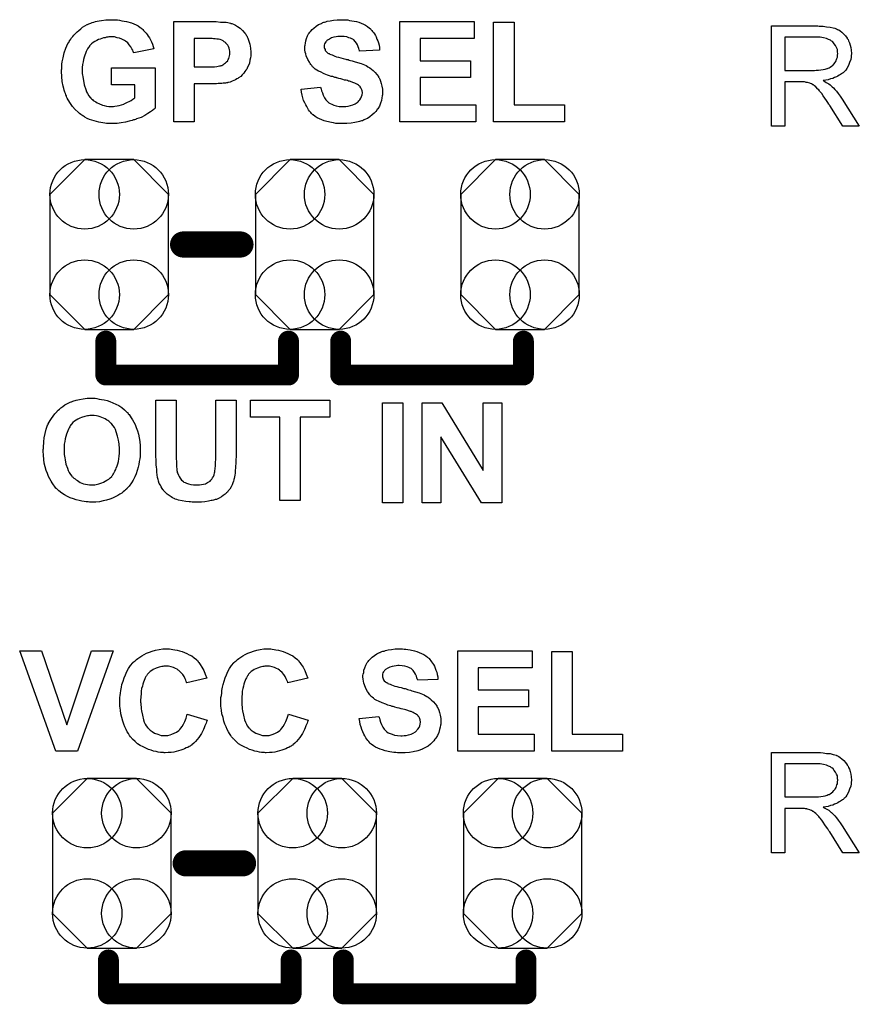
# Model space of a CAD drawing. Extents: x -0.07 to 0.95, y -0.15 to 0.98.
# Tile 6 of 8: x 0.34 to 0.66, y 0.24 to 0.62. Entities that reach past the tile are written whole.
import ezdxf

# ---------------------------------------------------------------- set-up
doc = ezdxf.new("R2010")
doc.units = 0
doc.layers.get('0').update_dxf_attribs({"linetype": 'CONTINUOUS'})
doc.layers.add('gto', color=2, linetype='CONTINUOUS')
doc.layers.add('gts', color=1, linetype='CONTINUOUS')

# ---------------------------------------------------------------- blocks, each defined once
blk = doc.blocks.new('D26')
at = {"const_width": 0.005}
blk.add_lwpolyline([(-0.0025, 0, 1), (0.0025, 0, 1)], format="xyb", close=True, dxfattribs=at)
blk = doc.blocks.new('D49')
at = {"const_width": 0.004}
blk.add_lwpolyline([(-0.002, 0, 1), (0.002, 0, 1)], format="xyb", close=True, dxfattribs=at)
blk = doc.blocks.new('D51')
blk.add_lwpolyline([(-0.0227, 0.0192), (-0.0227, -0.0192), (-0.0094, -0.0325), (0.0094, -0.0325), (0.0227, -0.0192), (0.0227, 0.0192), (0.0094, 0.0325), (-0.0094, 0.0325)], close=True)
for centre in [(-0.0094, 0.0192), (0.0094, 0.0192), (-0.0094, -0.0192), (0.0094, -0.0192)]:
    blk.add_circle(centre, 0.0133)

msp = doc.modelspace()

# ---------------------------------------------------------------- linework, layer by layer
at = {"layer": 'gto', "color": 2}
for points in [[(0.3722, 0.6201), (0.3728, 0.62), (0.3735, 0.62), (0.3743, 0.6199), (0.3751, 0.6197), (0.3769, 0.6194), (0.3788, 0.6189), (0.3797, 0.6185), (0.3806, 0.6181), (0.3814, 0.6177), (0.3822, 0.6171), (0.3822, 0.6171), (0.3824, 0.617), (0.3826, 0.6168), (0.3829, 0.6166), (0.3832, 0.6163), (0.3835, 0.6159), (0.3839, 0.6155), (0.3844, 0.615), (0.3848, 0.6144), (0.3852, 0.6138), (0.3857, 0.6131), (0.3861, 0.6124), (0.3865, 0.6116), (0.3869, 0.6107), (0.3872, 0.6098), (0.3874, 0.6089), (0.3797, 0.6074), (0.3797, 0.6075), (0.3796, 0.6075), (0.3795, 0.6079), (0.3793, 0.6084), (0.379, 0.609), (0.3786, 0.6097), (0.378, 0.6105), (0.3774, 0.6112), (0.3766, 0.6119), (0.3765, 0.6119), (0.3762, 0.6121), (0.3757, 0.6124), (0.3751, 0.6127), (0.3743, 0.613), (0.3733, 0.6132), (0.3723, 0.6135), (0.371, 0.6135), (0.3705, 0.6135), (0.3702, 0.6135), (0.3698, 0.6134), (0.3693, 0.6134), (0.3687, 0.6132), (0.3681, 0.6131), (0.3668, 0.6127), (0.3662, 0.6125), (0.3655, 0.6121), (0.3648, 0.6117), (0.3642, 0.6114), (0.3635, 0.6108), (0.3629, 0.6102), (0.3629, 0.6102), (0.3628, 0.6101), (0.3627, 0.6099), (0.3625, 0.6096), (0.3623, 0.6093), (0.362, 0.6089), (0.3617, 0.6084), (0.3615, 0.6079), (0.3612, 0.6072), (0.3609, 0.6065), (0.3607, 0.6057), (0.3604, 0.6049), (0.3603, 0.6039), (0.3601, 0.6029), (0.36, 0.6018), (0.36, 0.6006), (0.36, 0.6006), (0.36, 0.6004), (0.36, 0.6), (0.36, 0.5995), (0.3601, 0.5989), (0.3602, 0.5983), (0.3603, 0.5975), (0.3604, 0.5968), (0.3607, 0.5951), (0.3613, 0.5934), (0.3616, 0.5925), (0.362, 0.5918), (0.3625, 0.591), (0.363, 0.5903), (0.363, 0.5903), (0.3632, 0.5902), (0.3633, 0.59), (0.3635, 0.5898), (0.3639, 0.5895), (0.3642, 0.5892), (0.3647, 0.5889), (0.3652, 0.5886), (0.3657, 0.5883), (0.3663, 0.588), (0.3677, 0.5874), (0.3684, 0.5872), (0.3692, 0.587), (0.3701, 0.5869), (0.371, 0.5869), (0.3714, 0.5869), (0.3719, 0.5869), (0.3725, 0.587), (0.3733, 0.5871), (0.3741, 0.5873), (0.375, 0.5875), (0.3759, 0.5878), (0.3759, 0.5878), (0.376, 0.5879), (0.3763, 0.588), (0.3768, 0.5882), (0.3773, 0.5885), (0.378, 0.5888), (0.3787, 0.5892), (0.3794, 0.5897), (0.3801, 0.5902), (0.3801, 0.5951), (0.3712, 0.5951), (0.3712, 0.6016), (0.3879, 0.6016), (0.3879, 0.5862), (0.3878, 0.5861), (0.3876, 0.5859), (0.3875, 0.5858), (0.3872, 0.5856), (0.3869, 0.5853), (0.3861, 0.5848), (0.3851, 0.5842), (0.3839, 0.5834), (0.3825, 0.5827), (0.3808, 0.5821), (0.3807, 0.5821), (0.3806, 0.582), (0.3804, 0.5819), (0.38, 0.5818), (0.3796, 0.5817), (0.3791, 0.5815), (0.3785, 0.5813), (0.3779, 0.5812), (0.3765, 0.5808), (0.3749, 0.5806), (0.3733, 0.5803), (0.3715, 0.5803), (0.3709, 0.5803), (0.3705, 0.5803), (0.3699, 0.5803), (0.3693, 0.5804), (0.3686, 0.5805), (0.3679, 0.5806), (0.3663, 0.5809), (0.3645, 0.5813), (0.3627, 0.5819), (0.3618, 0.5823), (0.3609, 0.5828), (0.3609, 0.5828), (0.3608, 0.5829), (0.3605, 0.5831), (0.3602, 0.5833), (0.3598, 0.5835), (0.3594, 0.5838), (0.3589, 0.5842), (0.3584, 0.5847), (0.3573, 0.5857), (0.3562, 0.5869), (0.3552, 0.5884), (0.3542, 0.59), (0.3542, 0.5901), (0.3541, 0.5903), (0.354, 0.5905), (0.3539, 0.5909), (0.3537, 0.5913), (0.3535, 0.5918), (0.3533, 0.5924), (0.3531, 0.5931), (0.3529, 0.5938), (0.3527, 0.5947), (0.3523, 0.5964), (0.3521, 0.5983), (0.352, 0.6003), (0.352, 0.6004), (0.352, 0.6006), (0.352, 0.6009), (0.3521, 0.6013), (0.3521, 0.6019), (0.3521, 0.6025), (0.3522, 0.6031), (0.3523, 0.6039), (0.3526, 0.6055), (0.3531, 0.6074), (0.3537, 0.6092), (0.3541, 0.6101), (0.3545, 0.611), (0.3546, 0.611), (0.3546, 0.6112), (0.3548, 0.6114), (0.3549, 0.6117), (0.3552, 0.6121), (0.3556, 0.6126), (0.3559, 0.6131), (0.3563, 0.6136), (0.3568, 0.6142), (0.3574, 0.6148), (0.358, 0.6154), (0.3587, 0.616), (0.3594, 0.6166), (0.3601, 0.6172), (0.3618, 0.6182), (0.3619, 0.6182), (0.362, 0.6183), (0.3622, 0.6184), (0.3625, 0.6185), (0.3629, 0.6186), (0.3633, 0.6188), (0.3638, 0.619), (0.3644, 0.6192), (0.365, 0.6194), (0.3657, 0.6195), (0.3665, 0.6197), (0.3673, 0.6198), (0.369, 0.6201), (0.371, 0.6201), (0.3717, 0.6201), (0.3722, 0.6201)], [(0.4099, 0.6194), (0.4113, 0.6194), (0.4129, 0.6192), (0.4144, 0.6191), (0.4151, 0.6191), (0.4158, 0.619), (0.4163, 0.6189), (0.4168, 0.6188), (0.4168, 0.6188), (0.4169, 0.6187), (0.4171, 0.6187), (0.4173, 0.6186), (0.4179, 0.6184), (0.4187, 0.618), (0.4195, 0.6175), (0.4205, 0.6169), (0.4214, 0.616), (0.4223, 0.615), (0.4223, 0.615), (0.4224, 0.6149), (0.4225, 0.6147), (0.4226, 0.6145), (0.4228, 0.6142), (0.423, 0.6139), (0.4232, 0.6135), (0.4234, 0.613), (0.4238, 0.6119), (0.4242, 0.6107), (0.4244, 0.6092), (0.4245, 0.6076), (0.4245, 0.6075), (0.4245, 0.6074), (0.4245, 0.6073), (0.4245, 0.607), (0.4245, 0.6067), (0.4245, 0.6063), (0.4244, 0.6055), (0.4242, 0.6046), (0.424, 0.6035), (0.4237, 0.6025), (0.4232, 0.6016), (0.4232, 0.6015), (0.423, 0.6012), (0.4227, 0.6008), (0.4223, 0.6002), (0.4219, 0.5996), (0.4213, 0.599), (0.4207, 0.5984), (0.4199, 0.5978), (0.4198, 0.5978), (0.4196, 0.5976), (0.4192, 0.5974), (0.4187, 0.5971), (0.4181, 0.5968), (0.4174, 0.5965), (0.4167, 0.5962), (0.4159, 0.596), (0.4158, 0.596), (0.4157, 0.5959), (0.4154, 0.5959), (0.4152, 0.5959), (0.4148, 0.5958), (0.4144, 0.5958), (0.4139, 0.5958), (0.4134, 0.5957), (0.4128, 0.5957), (0.4121, 0.5956), (0.4114, 0.5955), (0.4106, 0.5955), (0.4098, 0.5955), (0.4029, 0.5955), (0.4029, 0.581), (0.3951, 0.581), (0.3951, 0.6194), (0.4093, 0.6194), (0.4099, 0.6194)], [(0.4604, 0.6201), (0.461, 0.62), (0.4617, 0.62), (0.4624, 0.6198), (0.4633, 0.6197), (0.4651, 0.6194), (0.4659, 0.6191), (0.4668, 0.6188), (0.4677, 0.6184), (0.4685, 0.618), (0.4693, 0.6175), (0.47, 0.6169), (0.4701, 0.6169), (0.4702, 0.6167), (0.4704, 0.6166), (0.4706, 0.6164), (0.4709, 0.616), (0.4712, 0.6156), (0.4715, 0.6152), (0.4719, 0.6147), (0.4723, 0.6141), (0.4726, 0.6135), (0.4729, 0.6127), (0.4732, 0.612), (0.4735, 0.6112), (0.4737, 0.6103), (0.4739, 0.6094), (0.4739, 0.6084), (0.4662, 0.6081), (0.4662, 0.6082), (0.4662, 0.6083), (0.4661, 0.6086), (0.4659, 0.6091), (0.4657, 0.6097), (0.4654, 0.6105), (0.4651, 0.6111), (0.4646, 0.6118), (0.464, 0.6124), (0.4639, 0.6124), (0.4637, 0.6126), (0.4633, 0.6128), (0.4628, 0.613), (0.4621, 0.6132), (0.4613, 0.6135), (0.4603, 0.6136), (0.4591, 0.6137), (0.4586, 0.6137), (0.4579, 0.6136), (0.4572, 0.6135), (0.4564, 0.6134), (0.4555, 0.6131), (0.4547, 0.6127), (0.4539, 0.6122), (0.4538, 0.6122), (0.4537, 0.6121), (0.4535, 0.6119), (0.4533, 0.6116), (0.4531, 0.6113), (0.4528, 0.6109), (0.4527, 0.6104), (0.4527, 0.6099), (0.4527, 0.6098), (0.4527, 0.6096), (0.4527, 0.6094), (0.4528, 0.6091), (0.453, 0.6087), (0.4531, 0.6083), (0.4534, 0.6079), (0.4538, 0.6075), (0.4538, 0.6075), (0.4541, 0.6073), (0.4543, 0.6072), (0.4546, 0.6071), (0.4548, 0.6069), (0.4552, 0.6068), (0.4557, 0.6066), (0.4562, 0.6064), (0.4568, 0.6061), (0.4574, 0.6059), (0.4582, 0.6057), (0.459, 0.6055), (0.4599, 0.6053), (0.4609, 0.605), (0.4609, 0.605), (0.4612, 0.6049), (0.4614, 0.6049), (0.4618, 0.6048), (0.4623, 0.6046), (0.4628, 0.6045), (0.4634, 0.6043), (0.4641, 0.6041), (0.4654, 0.6037), (0.4668, 0.6033), (0.4681, 0.6028), (0.4687, 0.6025), (0.4692, 0.6022), (0.4693, 0.6022), (0.4693, 0.6021), (0.4697, 0.6019), (0.4702, 0.6016), (0.4708, 0.6011), (0.4714, 0.6006), (0.4722, 0.5999), (0.4729, 0.5991), (0.4735, 0.5983), (0.4735, 0.5981), (0.4737, 0.5978), (0.474, 0.5973), (0.4743, 0.5966), (0.4745, 0.5957), (0.4748, 0.5947), (0.475, 0.5935), (0.475, 0.5922), (0.475, 0.5921), (0.475, 0.592), (0.475, 0.5918), (0.475, 0.5916), (0.475, 0.5913), (0.4749, 0.5909), (0.4748, 0.5902), (0.4746, 0.5892), (0.4743, 0.5881), (0.4738, 0.587), (0.4732, 0.5859), (0.4732, 0.5859), (0.473, 0.5858), (0.4728, 0.5855), (0.4724, 0.5849), (0.4718, 0.5843), (0.4711, 0.5836), (0.4702, 0.5829), (0.4692, 0.5823), (0.4679, 0.5817), (0.4679, 0.5817), (0.4678, 0.5816), (0.4676, 0.5816), (0.4673, 0.5814), (0.467, 0.5813), (0.4666, 0.5812), (0.4662, 0.5811), (0.4657, 0.581), (0.4651, 0.5808), (0.4644, 0.5807), (0.463, 0.5805), (0.4614, 0.5803), (0.4596, 0.5803), (0.4589, 0.5803), (0.4584, 0.5803), (0.4578, 0.5804), (0.4571, 0.5804), (0.4563, 0.5806), (0.4555, 0.5807), (0.4537, 0.5811), (0.4527, 0.5814), (0.4518, 0.5817), (0.4509, 0.5821), (0.45, 0.5825), (0.4492, 0.583), (0.4484, 0.5836), (0.4483, 0.5837), (0.4482, 0.5838), (0.448, 0.5839), (0.4478, 0.5842), (0.4475, 0.5846), (0.4471, 0.5851), (0.4467, 0.5856), (0.4464, 0.5861), (0.446, 0.5868), (0.4456, 0.5875), (0.4452, 0.5883), (0.4448, 0.5892), (0.4445, 0.5902), (0.4442, 0.5912), (0.444, 0.5923), (0.4438, 0.5935), (0.4513, 0.5942), (0.4513, 0.5942), (0.4514, 0.594), (0.4514, 0.5938), (0.4515, 0.5936), (0.4517, 0.5929), (0.452, 0.5921), (0.4523, 0.5912), (0.4528, 0.5902), (0.4533, 0.5894), (0.4541, 0.5886), (0.4542, 0.5885), (0.4545, 0.5883), (0.4549, 0.588), (0.4556, 0.5877), (0.4564, 0.5874), (0.4573, 0.5871), (0.4584, 0.5869), (0.4597, 0.5868), (0.4603, 0.5868), (0.461, 0.5869), (0.4618, 0.587), (0.4627, 0.5872), (0.4637, 0.5875), (0.4646, 0.5879), (0.4653, 0.5884), (0.4654, 0.5884), (0.4657, 0.5887), (0.4659, 0.589), (0.4663, 0.5894), (0.4667, 0.59), (0.467, 0.5907), (0.4672, 0.5913), (0.4673, 0.5921), (0.4673, 0.5922), (0.4673, 0.5923), (0.4672, 0.5926), (0.4672, 0.5929), (0.4671, 0.5933), (0.4669, 0.5937), (0.4667, 0.594), (0.4664, 0.5944), (0.4664, 0.5945), (0.4663, 0.5946), (0.4661, 0.5948), (0.4658, 0.595), (0.4654, 0.5953), (0.4649, 0.5955), (0.4644, 0.5958), (0.4637, 0.5961), (0.4636, 0.5961), (0.4634, 0.5962), (0.463, 0.5963), (0.4627, 0.5964), (0.4624, 0.5965), (0.462, 0.5966), (0.4616, 0.5968), (0.4611, 0.5969), (0.4605, 0.597), (0.4598, 0.5972), (0.4591, 0.5974), (0.4583, 0.5976), (0.4575, 0.5978), (0.4574, 0.5978), (0.4572, 0.5979), (0.4568, 0.598), (0.4565, 0.5981), (0.456, 0.5983), (0.4553, 0.5984), (0.4547, 0.5986), (0.454, 0.5989), (0.4526, 0.5994), (0.4512, 0.6001), (0.4505, 0.6004), (0.4498, 0.6008), (0.4492, 0.6012), (0.4487, 0.6016), (0.4487, 0.6016), (0.4486, 0.6018), (0.4484, 0.6019), (0.4482, 0.6021), (0.4479, 0.6025), (0.4476, 0.6029), (0.4473, 0.6033), (0.447, 0.6038), (0.4464, 0.6049), (0.4458, 0.6063), (0.4456, 0.607), (0.4454, 0.6077), (0.4453, 0.6085), (0.4452, 0.6094), (0.4452, 0.6094), (0.4452, 0.6095), (0.4452, 0.6096), (0.4452, 0.6099), (0.4454, 0.6104), (0.4455, 0.6111), (0.4456, 0.612), (0.4459, 0.6129), (0.4463, 0.6139), (0.4468, 0.6149), (0.4468, 0.6149), (0.4469, 0.615), (0.4472, 0.6153), (0.4475, 0.6157), (0.4481, 0.6163), (0.4487, 0.6169), (0.4496, 0.6176), (0.4505, 0.6182), (0.4516, 0.6187), (0.4517, 0.6187), (0.4518, 0.6188), (0.452, 0.6189), (0.4522, 0.619), (0.4525, 0.6191), (0.4528, 0.6192), (0.4533, 0.6193), (0.4538, 0.6195), (0.4549, 0.6197), (0.4562, 0.6199), (0.4576, 0.6201), (0.4592, 0.6201), (0.4599, 0.6201), (0.4604, 0.6201)], [(0.5101, 0.6129), (0.4894, 0.6129), (0.4894, 0.6044), (0.5087, 0.6044), (0.5087, 0.5979), (0.4894, 0.5979), (0.4894, 0.5875), (0.5108, 0.5875), (0.5108, 0.581), (0.4816, 0.581), (0.4816, 0.6194), (0.5101, 0.6194), (0.5101, 0.6129)], [(0.5254, 0.5875), (0.5447, 0.5875), (0.5447, 0.581), (0.5176, 0.581), (0.5176, 0.6191), (0.5254, 0.6191), (0.5254, 0.5875)], [(0.6423, 0.6176), (0.6428, 0.6176), (0.6439, 0.6176), (0.6451, 0.6174), (0.6465, 0.6172), (0.6477, 0.617), (0.6483, 0.6168), (0.6488, 0.6166), (0.6489, 0.6166), (0.6489, 0.6166), (0.6493, 0.6164), (0.6498, 0.6162), (0.6504, 0.6158), (0.651, 0.6153), (0.6518, 0.6146), (0.6524, 0.6139), (0.6531, 0.613), (0.6531, 0.6129), (0.6531, 0.6129), (0.6534, 0.6125), (0.6536, 0.612), (0.6539, 0.6112), (0.6542, 0.6104), (0.6545, 0.6094), (0.6546, 0.6084), (0.6547, 0.6072), (0.6547, 0.6071), (0.6547, 0.607), (0.6547, 0.6068), (0.6546, 0.6065), (0.6546, 0.6061), (0.6546, 0.6058), (0.6544, 0.6048), (0.654, 0.6037), (0.6536, 0.6025), (0.6529, 0.6014), (0.6525, 0.6008), (0.652, 0.6003), (0.652, 0.6002), (0.6519, 0.6001), (0.6518, 0.6), (0.6515, 0.5998), (0.6513, 0.5996), (0.6509, 0.5994), (0.6505, 0.5991), (0.65, 0.5988), (0.6495, 0.5985), (0.6489, 0.5982), (0.6482, 0.5979), (0.6475, 0.5976), (0.6466, 0.5974), (0.6458, 0.5971), (0.6449, 0.5969), (0.6439, 0.5968), (0.644, 0.5967), (0.6442, 0.5966), (0.6445, 0.5964), (0.645, 0.5961), (0.646, 0.5955), (0.6465, 0.5952), (0.6469, 0.5948), (0.647, 0.5947), (0.6473, 0.5944), (0.6478, 0.594), (0.6483, 0.5934), (0.6489, 0.5927), (0.6496, 0.5918), (0.6504, 0.5908), (0.6511, 0.5897), (0.6577, 0.5793), (0.6514, 0.5793), (0.6464, 0.5873), (0.6464, 0.5873), (0.6463, 0.5874), (0.6461, 0.5876), (0.646, 0.5878), (0.6456, 0.5884), (0.6451, 0.5892), (0.6445, 0.59), (0.6439, 0.5909), (0.6433, 0.5918), (0.6427, 0.5925), (0.6426, 0.5926), (0.6425, 0.5928), (0.6422, 0.5932), (0.6418, 0.5935), (0.641, 0.5944), (0.6405, 0.5948), (0.6401, 0.5951), (0.64, 0.5952), (0.6399, 0.5952), (0.6397, 0.5953), (0.6394, 0.5955), (0.639, 0.5957), (0.6387, 0.5958), (0.6378, 0.5961), (0.6377, 0.5961), (0.6376, 0.5961), (0.6374, 0.5961), (0.6371, 0.5962), (0.6367, 0.5963), (0.6363, 0.5963), (0.6357, 0.5963), (0.6291, 0.5963), (0.6291, 0.5793), (0.624, 0.5793), (0.624, 0.6177), (0.6418, 0.6177), (0.6423, 0.6176)], [(0.4087, 0.6129), (0.4029, 0.6129), (0.4029, 0.602), (0.4082, 0.602), (0.4086, 0.602), (0.4096, 0.602), (0.4106, 0.6021), (0.4116, 0.6022), (0.4125, 0.6024), (0.4129, 0.6024), (0.4132, 0.6025), (0.4133, 0.6026), (0.4135, 0.6026), (0.4138, 0.6028), (0.4141, 0.603), (0.4145, 0.6033), (0.4149, 0.6036), (0.4153, 0.604), (0.4157, 0.6044), (0.4157, 0.6045), (0.4158, 0.6046), (0.4159, 0.6049), (0.4161, 0.6053), (0.4163, 0.6058), (0.4164, 0.6063), (0.4165, 0.6068), (0.4165, 0.6074), (0.4165, 0.6075), (0.4165, 0.6078), (0.4165, 0.6081), (0.4164, 0.6086), (0.4162, 0.6092), (0.416, 0.6098), (0.4157, 0.6104), (0.4153, 0.6109), (0.4152, 0.611), (0.415, 0.6111), (0.4148, 0.6114), (0.4144, 0.6116), (0.414, 0.612), (0.4134, 0.6122), (0.4128, 0.6125), (0.4122, 0.6126), (0.4121, 0.6126), (0.4119, 0.6127), (0.4115, 0.6127), (0.4109, 0.6128), (0.4102, 0.6128), (0.4097, 0.6129), (0.4092, 0.6129), (0.4087, 0.6129)], [(0.6412, 0.6134), (0.6291, 0.6134), (0.6291, 0.6007), (0.6405, 0.6007), (0.6412, 0.6008), (0.642, 0.6008), (0.6429, 0.6009), (0.6438, 0.601), (0.6446, 0.6011), (0.6454, 0.6014), (0.6455, 0.6014), (0.6458, 0.6015), (0.6461, 0.6017), (0.6465, 0.6019), (0.647, 0.6023), (0.6475, 0.6026), (0.648, 0.6031), (0.6484, 0.6037), (0.6485, 0.6038), (0.6486, 0.604), (0.6488, 0.6043), (0.649, 0.6048), (0.6491, 0.6053), (0.6493, 0.6058), (0.6494, 0.6065), (0.6495, 0.6071), (0.6495, 0.6072), (0.6495, 0.6072), (0.6494, 0.6076), (0.6494, 0.6081), (0.6493, 0.6087), (0.649, 0.6094), (0.6486, 0.6102), (0.6481, 0.6109), (0.6475, 0.6116), (0.6474, 0.6117), (0.6471, 0.6119), (0.6466, 0.6122), (0.6459, 0.6125), (0.6451, 0.6129), (0.644, 0.6131), (0.6427, 0.6134), (0.6412, 0.6134)], [(0.3644, 0.4751), (0.3649, 0.4751), (0.3656, 0.475), (0.3665, 0.4748), (0.3674, 0.4747), (0.3684, 0.4745), (0.3695, 0.4742), (0.3706, 0.4739), (0.3717, 0.4734), (0.3729, 0.4729), (0.374, 0.4723), (0.3751, 0.4716), (0.3761, 0.4707), (0.3771, 0.4698), (0.3772, 0.4697), (0.3774, 0.4696), (0.3776, 0.4692), (0.3779, 0.4689), (0.3783, 0.4683), (0.3787, 0.4676), (0.3792, 0.4669), (0.3797, 0.466), (0.3802, 0.465), (0.3806, 0.4639), (0.3811, 0.4627), (0.3815, 0.4614), (0.3818, 0.46), (0.382, 0.4585), (0.3822, 0.4569), (0.3822, 0.4551), (0.3822, 0.455), (0.3822, 0.4548), (0.3822, 0.4543), (0.3822, 0.4536), (0.3821, 0.4528), (0.382, 0.4519), (0.3818, 0.4509), (0.3816, 0.4498), (0.3814, 0.4487), (0.381, 0.4474), (0.3806, 0.4462), (0.3801, 0.445), (0.3795, 0.4438), (0.3788, 0.4427), (0.378, 0.4415), (0.3771, 0.4405), (0.3771, 0.4404), (0.3769, 0.4403), (0.3766, 0.44), (0.3762, 0.4397), (0.3757, 0.4393), (0.3751, 0.4388), (0.3744, 0.4384), (0.3736, 0.4379), (0.3726, 0.4374), (0.3716, 0.4369), (0.3705, 0.4365), (0.3693, 0.4361), (0.368, 0.4358), (0.3666, 0.4355), (0.3652, 0.4353), (0.3636, 0.4353), (0.3633, 0.4353), (0.3628, 0.4353), (0.3623, 0.4354), (0.3615, 0.4354), (0.3607, 0.4356), (0.3598, 0.4357), (0.3588, 0.4359), (0.3577, 0.4362), (0.3566, 0.4366), (0.3554, 0.437), (0.3543, 0.4375), (0.3532, 0.4381), (0.3521, 0.4388), (0.351, 0.4396), (0.3501, 0.4405), (0.35, 0.4406), (0.3498, 0.4407), (0.3496, 0.441), (0.3493, 0.4414), (0.3489, 0.442), (0.3484, 0.4427), (0.348, 0.4434), (0.3476, 0.4443), (0.3471, 0.4452), (0.3466, 0.4463), (0.3462, 0.4475), (0.3458, 0.4488), (0.3454, 0.4502), (0.3452, 0.4517), (0.3451, 0.4533), (0.345, 0.4549), (0.345, 0.455), (0.345, 0.4552), (0.345, 0.4555), (0.3451, 0.4559), (0.3451, 0.4564), (0.3451, 0.457), (0.3452, 0.4576), (0.3452, 0.4584), (0.3454, 0.4599), (0.3457, 0.4616), (0.3462, 0.4633), (0.3467, 0.4648), (0.3467, 0.4649), (0.3468, 0.4649), (0.3469, 0.4651), (0.3469, 0.4653), (0.3473, 0.4659), (0.3477, 0.4666), (0.3482, 0.4674), (0.3488, 0.4682), (0.3495, 0.4692), (0.3503, 0.4701), (0.3503, 0.4701), (0.3504, 0.4702), (0.3507, 0.4705), (0.3512, 0.4709), (0.3518, 0.4714), (0.3525, 0.472), (0.3533, 0.4726), (0.3543, 0.4731), (0.3553, 0.4736), (0.3553, 0.4736), (0.3554, 0.4736), (0.3557, 0.4737), (0.3559, 0.4738), (0.3563, 0.474), (0.3567, 0.4741), (0.3572, 0.4742), (0.3577, 0.4744), (0.3589, 0.4746), (0.3603, 0.4749), (0.3619, 0.4751), (0.3635, 0.4751), (0.3639, 0.4751), (0.3644, 0.4751)], [(0.4189, 0.4541), (0.4189, 0.4541), (0.4189, 0.4539), (0.4189, 0.4535), (0.4189, 0.453), (0.4189, 0.4525), (0.4188, 0.4518), (0.4188, 0.4511), (0.4188, 0.4504), (0.4187, 0.4488), (0.4186, 0.4471), (0.4185, 0.4464), (0.4184, 0.4457), (0.4183, 0.445), (0.4182, 0.4444), (0.4182, 0.4443), (0.4181, 0.4443), (0.4181, 0.4441), (0.4181, 0.4439), (0.4179, 0.4434), (0.4177, 0.4427), (0.4174, 0.4419), (0.417, 0.4412), (0.4165, 0.4403), (0.4159, 0.4396), (0.4158, 0.4394), (0.4156, 0.4392), (0.4152, 0.4389), (0.4147, 0.4384), (0.414, 0.4379), (0.4133, 0.4374), (0.4124, 0.4369), (0.4114, 0.4364), (0.4113, 0.4364), (0.4113, 0.4364), (0.4111, 0.4363), (0.4109, 0.4363), (0.4106, 0.4362), (0.4103, 0.4361), (0.4098, 0.4359), (0.4094, 0.4359), (0.4083, 0.4357), (0.407, 0.4354), (0.4056, 0.4353), (0.404, 0.4353), (0.4031, 0.4353), (0.4026, 0.4353), (0.4021, 0.4353), (0.4015, 0.4354), (0.4009, 0.4354), (0.3996, 0.4356), (0.3982, 0.4358), (0.3968, 0.4361), (0.3962, 0.4363), (0.3956, 0.4365), (0.3956, 0.4365), (0.3955, 0.4366), (0.3952, 0.4367), (0.3946, 0.437), (0.394, 0.4374), (0.3933, 0.4379), (0.3925, 0.4384), (0.3918, 0.4391), (0.3911, 0.4398), (0.3911, 0.4399), (0.3908, 0.4402), (0.3906, 0.4406), (0.3902, 0.4412), (0.3899, 0.4418), (0.3895, 0.4425), (0.3892, 0.4433), (0.389, 0.4441), (0.389, 0.4442), (0.3889, 0.4443), (0.3889, 0.4444), (0.3888, 0.4447), (0.3888, 0.445), (0.3887, 0.4455), (0.3887, 0.446), (0.3886, 0.4465), (0.3885, 0.4472), (0.3885, 0.4479), (0.3884, 0.4487), (0.3883, 0.4496), (0.3883, 0.4505), (0.3883, 0.4516), (0.3882, 0.4527), (0.3882, 0.4539), (0.3882, 0.4744), (0.396, 0.4744), (0.396, 0.4535), (0.396, 0.4535), (0.396, 0.4533), (0.396, 0.4531), (0.396, 0.4528), (0.396, 0.4523), (0.396, 0.4519), (0.3961, 0.4509), (0.3961, 0.4498), (0.3961, 0.4487), (0.3962, 0.4482), (0.3962, 0.4478), (0.3962, 0.4474), (0.3963, 0.4471), (0.3963, 0.447), (0.3964, 0.4467), (0.3966, 0.4463), (0.3968, 0.4457), (0.3971, 0.4451), (0.3975, 0.4445), (0.398, 0.4438), (0.3986, 0.4433), (0.3987, 0.4432), (0.3989, 0.443), (0.3994, 0.4428), (0.3999, 0.4426), (0.4007, 0.4423), (0.4016, 0.4421), (0.4026, 0.4419), (0.4038, 0.4419), (0.4043, 0.4419), (0.4049, 0.4419), (0.4056, 0.4421), (0.4064, 0.4422), (0.4072, 0.4424), (0.408, 0.4428), (0.4087, 0.4432), (0.4088, 0.4433), (0.409, 0.4434), (0.4093, 0.4437), (0.4096, 0.4441), (0.4099, 0.4446), (0.4103, 0.4452), (0.4105, 0.4458), (0.4107, 0.4465), (0.4107, 0.4466), (0.4108, 0.4469), (0.4108, 0.4474), (0.4109, 0.448), (0.4109, 0.4485), (0.411, 0.449), (0.411, 0.4495), (0.411, 0.4501), (0.411, 0.4508), (0.4111, 0.4515), (0.4111, 0.4523), (0.4111, 0.4531), (0.4111, 0.4744), (0.4189, 0.4744), (0.4189, 0.4541)], [(0.4548, 0.4679), (0.4435, 0.4679), (0.4435, 0.436), (0.4357, 0.436), (0.4357, 0.4679), (0.4244, 0.4679), (0.4244, 0.4744), (0.4548, 0.4744), (0.4548, 0.4679)], [(0.4828, 0.435), (0.475, 0.435), (0.475, 0.4734), (0.4828, 0.4734), (0.4828, 0.435)], [(0.5207, 0.435), (0.513, 0.435), (0.4974, 0.4603), (0.4974, 0.435), (0.4902, 0.435), (0.4902, 0.4734), (0.4977, 0.4734), (0.5136, 0.4475), (0.5136, 0.4734), (0.5207, 0.4734), (0.5207, 0.435)], [(0.3636, 0.4685), (0.3632, 0.4685), (0.3629, 0.4685), (0.3624, 0.4684), (0.362, 0.4684), (0.3609, 0.4681), (0.3597, 0.4677), (0.359, 0.4675), (0.3583, 0.4671), (0.3577, 0.4667), (0.357, 0.4663), (0.3564, 0.4658), (0.3559, 0.4652), (0.3558, 0.4651), (0.3558, 0.465), (0.3556, 0.4649), (0.3554, 0.4646), (0.3552, 0.4642), (0.355, 0.4638), (0.3547, 0.4633), (0.3544, 0.4627), (0.3542, 0.462), (0.3539, 0.4613), (0.3537, 0.4605), (0.3534, 0.4596), (0.3533, 0.4586), (0.3531, 0.4575), (0.353, 0.4564), (0.353, 0.4552), (0.353, 0.4551), (0.353, 0.4549), (0.353, 0.4546), (0.353, 0.4541), (0.3531, 0.4536), (0.3532, 0.4529), (0.3533, 0.4523), (0.3534, 0.4515), (0.3537, 0.4499), (0.3543, 0.4483), (0.3546, 0.4474), (0.355, 0.4467), (0.3555, 0.4459), (0.356, 0.4453), (0.356, 0.4452), (0.3562, 0.4451), (0.3563, 0.4449), (0.3565, 0.4448), (0.3568, 0.4445), (0.3572, 0.4442), (0.3576, 0.4439), (0.3581, 0.4436), (0.3592, 0.4429), (0.3605, 0.4424), (0.3612, 0.4422), (0.362, 0.4421), (0.3628, 0.4419), (0.3636, 0.4419), (0.3641, 0.4419), (0.3644, 0.4419), (0.3648, 0.442), (0.3653, 0.4421), (0.3663, 0.4423), (0.3675, 0.4427), (0.3681, 0.443), (0.3688, 0.4433), (0.3694, 0.4437), (0.3701, 0.4441), (0.3707, 0.4446), (0.3713, 0.4452), (0.3713, 0.4453), (0.3714, 0.4454), (0.3715, 0.4455), (0.3717, 0.4458), (0.372, 0.4462), (0.3722, 0.4467), (0.3725, 0.4472), (0.3728, 0.4478), (0.373, 0.4484), (0.3733, 0.4492), (0.3736, 0.45), (0.3738, 0.4509), (0.374, 0.4519), (0.3741, 0.4529), (0.3742, 0.4541), (0.3742, 0.4553), (0.3742, 0.4554), (0.3742, 0.4556), (0.3742, 0.4559), (0.3742, 0.4564), (0.3741, 0.457), (0.3741, 0.4576), (0.374, 0.4583), (0.3739, 0.459), (0.3735, 0.4606), (0.373, 0.4623), (0.3727, 0.4631), (0.3723, 0.4639), (0.3718, 0.4646), (0.3713, 0.4652), (0.3713, 0.4653), (0.3712, 0.4654), (0.371, 0.4655), (0.3708, 0.4657), (0.3705, 0.466), (0.3701, 0.4663), (0.3698, 0.4666), (0.3693, 0.4669), (0.3688, 0.4672), (0.3681, 0.4675), (0.3669, 0.468), (0.3661, 0.4682), (0.3654, 0.4684), (0.3645, 0.4685), (0.3636, 0.4685)], [(0.3581, 0.34), (0.3498, 0.34), (0.336, 0.3784), (0.3444, 0.3784), (0.3541, 0.35), (0.3635, 0.3784), (0.3718, 0.3784), (0.3581, 0.34)], [(0.3934, 0.3791), (0.3941, 0.379), (0.3947, 0.3789), (0.3955, 0.3788), (0.3963, 0.3786), (0.3972, 0.3784), (0.3982, 0.3781), (0.3991, 0.3778), (0.4001, 0.3774), (0.401, 0.3769), (0.4019, 0.3764), (0.4029, 0.3757), (0.4037, 0.375), (0.4038, 0.375), (0.4038, 0.3749), (0.404, 0.3747), (0.4042, 0.3745), (0.4044, 0.3742), (0.4046, 0.3739), (0.4052, 0.3731), (0.4058, 0.3721), (0.4065, 0.3709), (0.4071, 0.3695), (0.4077, 0.3679), (0.4, 0.3661), (0.4, 0.3661), (0.3999, 0.3662), (0.3999, 0.3664), (0.3998, 0.3666), (0.3997, 0.3671), (0.3994, 0.3677), (0.399, 0.3685), (0.3985, 0.3693), (0.3978, 0.3701), (0.3971, 0.3707), (0.397, 0.3708), (0.3967, 0.371), (0.3963, 0.3713), (0.3957, 0.3716), (0.3949, 0.372), (0.394, 0.3722), (0.393, 0.3725), (0.3919, 0.3725), (0.3915, 0.3725), (0.3912, 0.3725), (0.3908, 0.3724), (0.3904, 0.3724), (0.3894, 0.3721), (0.3883, 0.3717), (0.3872, 0.3712), (0.3866, 0.3709), (0.386, 0.3705), (0.3855, 0.37), (0.385, 0.3694), (0.385, 0.3694), (0.3848, 0.3692), (0.3847, 0.3691), (0.3846, 0.3688), (0.3843, 0.3685), (0.3841, 0.3681), (0.3839, 0.3676), (0.3837, 0.367), (0.3834, 0.3664), (0.3832, 0.3656), (0.383, 0.3648), (0.3827, 0.3639), (0.3826, 0.3629), (0.3825, 0.3619), (0.3824, 0.3607), (0.3823, 0.3594), (0.3823, 0.3594), (0.3823, 0.3591), (0.3823, 0.3587), (0.3824, 0.3583), (0.3824, 0.3576), (0.3825, 0.3569), (0.3826, 0.3562), (0.3827, 0.3554), (0.383, 0.3537), (0.3835, 0.3519), (0.3837, 0.3511), (0.3841, 0.3503), (0.3845, 0.3496), (0.385, 0.349), (0.385, 0.3489), (0.3851, 0.3489), (0.3852, 0.3487), (0.3855, 0.3485), (0.386, 0.348), (0.3868, 0.3475), (0.3877, 0.3469), (0.3889, 0.3464), (0.3902, 0.346), (0.3909, 0.346), (0.3917, 0.3459), (0.392, 0.3459), (0.3922, 0.346), (0.3928, 0.346), (0.3936, 0.3462), (0.3943, 0.3464), (0.3952, 0.3468), (0.3961, 0.3472), (0.397, 0.3479), (0.3971, 0.348), (0.3974, 0.3483), (0.3978, 0.3487), (0.3982, 0.3494), (0.3988, 0.3503), (0.3993, 0.3513), (0.3998, 0.3526), (0.4002, 0.3541), (0.4078, 0.3518), (0.4078, 0.3517), (0.4077, 0.3515), (0.4076, 0.3512), (0.4074, 0.3507), (0.4072, 0.3502), (0.407, 0.3496), (0.4067, 0.3489), (0.4064, 0.3482), (0.4056, 0.3467), (0.4046, 0.3452), (0.4034, 0.3437), (0.4027, 0.343), (0.402, 0.3424), (0.4019, 0.3423), (0.4018, 0.3423), (0.4016, 0.3421), (0.4013, 0.3419), (0.4009, 0.3417), (0.4004, 0.3414), (0.3998, 0.3412), (0.3992, 0.3409), (0.3985, 0.3406), (0.3977, 0.3403), (0.3969, 0.3401), (0.396, 0.3398), (0.3951, 0.3396), (0.394, 0.3394), (0.3929, 0.3394), (0.3918, 0.3393), (0.3914, 0.3393), (0.3911, 0.3394), (0.3905, 0.3394), (0.3899, 0.3395), (0.3891, 0.3396), (0.3883, 0.3398), (0.3873, 0.34), (0.3864, 0.3403), (0.3854, 0.3406), (0.3843, 0.3411), (0.3833, 0.3416), (0.3822, 0.3421), (0.3812, 0.3428), (0.3802, 0.3436), (0.3792, 0.3446), (0.3792, 0.3446), (0.379, 0.3448), (0.3788, 0.3451), (0.3785, 0.3455), (0.3781, 0.346), (0.3777, 0.3467), (0.3772, 0.3474), (0.3768, 0.3483), (0.3763, 0.3493), (0.3759, 0.3503), (0.3755, 0.3515), (0.3751, 0.3528), (0.3748, 0.3542), (0.3746, 0.3557), (0.3744, 0.3572), (0.3744, 0.3589), (0.3744, 0.3589), (0.3744, 0.359), (0.3744, 0.3593), (0.3744, 0.3598), (0.3744, 0.3605), (0.3745, 0.3613), (0.3746, 0.3622), (0.3747, 0.3632), (0.375, 0.3644), (0.3752, 0.3655), (0.3756, 0.3668), (0.376, 0.368), (0.3765, 0.3692), (0.377, 0.3705), (0.3777, 0.3716), (0.3784, 0.3727), (0.3793, 0.3738), (0.3793, 0.3739), (0.3795, 0.374), (0.3798, 0.3743), (0.3802, 0.3746), (0.3807, 0.375), (0.3813, 0.3755), (0.382, 0.376), (0.3828, 0.3765), (0.3837, 0.377), (0.3846, 0.3775), (0.3857, 0.3779), (0.3868, 0.3783), (0.3881, 0.3786), (0.3894, 0.3789), (0.3908, 0.3791), (0.3923, 0.3791), (0.3929, 0.3791), (0.3934, 0.3791)], [(0.4322, 0.3791), (0.4328, 0.379), (0.4335, 0.3789), (0.4342, 0.3788), (0.4351, 0.3786), (0.436, 0.3784), (0.4369, 0.3781), (0.4378, 0.3778), (0.4388, 0.3774), (0.4398, 0.3769), (0.4407, 0.3764), (0.4416, 0.3757), (0.4424, 0.375), (0.4425, 0.375), (0.4426, 0.3749), (0.4427, 0.3747), (0.4429, 0.3745), (0.4431, 0.3742), (0.4433, 0.3739), (0.4439, 0.3731), (0.4446, 0.3721), (0.4452, 0.3709), (0.4458, 0.3695), (0.4464, 0.3679), (0.4387, 0.3661), (0.4387, 0.3661), (0.4387, 0.3662), (0.4387, 0.3664), (0.4386, 0.3666), (0.4384, 0.3671), (0.4381, 0.3677), (0.4377, 0.3685), (0.4372, 0.3693), (0.4366, 0.3701), (0.4358, 0.3707), (0.4357, 0.3708), (0.4355, 0.371), (0.435, 0.3713), (0.4344, 0.3716), (0.4336, 0.372), (0.4327, 0.3722), (0.4317, 0.3725), (0.4306, 0.3725), (0.4302, 0.3725), (0.4299, 0.3725), (0.4296, 0.3724), (0.4291, 0.3724), (0.4282, 0.3721), (0.4271, 0.3717), (0.4259, 0.3712), (0.4253, 0.3709), (0.4247, 0.3705), (0.4242, 0.37), (0.4237, 0.3694), (0.4237, 0.3694), (0.4236, 0.3692), (0.4235, 0.3691), (0.4233, 0.3688), (0.4231, 0.3685), (0.4229, 0.3681), (0.4226, 0.3676), (0.4224, 0.367), (0.4221, 0.3664), (0.4219, 0.3656), (0.4217, 0.3648), (0.4215, 0.3639), (0.4213, 0.3629), (0.4212, 0.3619), (0.4211, 0.3607), (0.4211, 0.3594), (0.4211, 0.3594), (0.4211, 0.3591), (0.4211, 0.3587), (0.4211, 0.3583), (0.4211, 0.3576), (0.4212, 0.3569), (0.4213, 0.3562), (0.4214, 0.3554), (0.4217, 0.3537), (0.4222, 0.3519), (0.4225, 0.3511), (0.4229, 0.3503), (0.4232, 0.3496), (0.4237, 0.349), (0.4237, 0.3489), (0.4238, 0.3489), (0.424, 0.3487), (0.4242, 0.3485), (0.4247, 0.348), (0.4255, 0.3475), (0.4265, 0.3469), (0.4276, 0.3464), (0.429, 0.346), (0.4297, 0.346), (0.4305, 0.3459), (0.4307, 0.3459), (0.431, 0.346), (0.4316, 0.346), (0.4323, 0.3462), (0.4331, 0.3464), (0.434, 0.3468), (0.4348, 0.3472), (0.4357, 0.3479), (0.4358, 0.348), (0.4361, 0.3483), (0.4365, 0.3487), (0.437, 0.3494), (0.4375, 0.3503), (0.438, 0.3513), (0.4385, 0.3526), (0.439, 0.3541), (0.4465, 0.3518), (0.4465, 0.3517), (0.4464, 0.3515), (0.4463, 0.3512), (0.4462, 0.3507), (0.4459, 0.3502), (0.4457, 0.3496), (0.4454, 0.3489), (0.4451, 0.3482), (0.4443, 0.3467), (0.4433, 0.3452), (0.4421, 0.3437), (0.4414, 0.343), (0.4407, 0.3424), (0.4407, 0.3423), (0.4406, 0.3423), (0.4403, 0.3421), (0.44, 0.3419), (0.4396, 0.3417), (0.4391, 0.3414), (0.4386, 0.3412), (0.438, 0.3409), (0.4372, 0.3406), (0.4365, 0.3403), (0.4356, 0.3401), (0.4347, 0.3398), (0.4338, 0.3396), (0.4327, 0.3394), (0.4317, 0.3394), (0.4305, 0.3393), (0.4302, 0.3393), (0.4298, 0.3394), (0.4292, 0.3394), (0.4286, 0.3395), (0.4279, 0.3396), (0.427, 0.3398), (0.4261, 0.34), (0.4251, 0.3403), (0.4241, 0.3406), (0.4231, 0.3411), (0.422, 0.3416), (0.421, 0.3421), (0.4199, 0.3428), (0.4189, 0.3436), (0.418, 0.3446), (0.4179, 0.3446), (0.4178, 0.3448), (0.4175, 0.3451), (0.4172, 0.3455), (0.4169, 0.346), (0.4164, 0.3467), (0.416, 0.3474), (0.4155, 0.3483), (0.4151, 0.3493), (0.4146, 0.3503), (0.4142, 0.3515), (0.4139, 0.3528), (0.4135, 0.3542), (0.4133, 0.3557), (0.4131, 0.3572), (0.4131, 0.3589), (0.4131, 0.3589), (0.4131, 0.359), (0.4131, 0.3593), (0.4131, 0.3598), (0.4131, 0.3605), (0.4133, 0.3613), (0.4134, 0.3622), (0.4135, 0.3632), (0.4137, 0.3644), (0.414, 0.3655), (0.4143, 0.3668), (0.4147, 0.368), (0.4152, 0.3692), (0.4158, 0.3705), (0.4164, 0.3716), (0.4171, 0.3727), (0.418, 0.3738), (0.4181, 0.3739), (0.4183, 0.374), (0.4185, 0.3743), (0.4189, 0.3746), (0.4194, 0.375), (0.42, 0.3755), (0.4207, 0.376), (0.4215, 0.3765), (0.4224, 0.377), (0.4234, 0.3775), (0.4245, 0.3779), (0.4256, 0.3783), (0.4269, 0.3786), (0.4281, 0.3789), (0.4296, 0.3791), (0.431, 0.3791), (0.4317, 0.3791), (0.4322, 0.3791)], [(0.4827, 0.3791), (0.4833, 0.379), (0.484, 0.379), (0.4847, 0.3789), (0.4856, 0.3787), (0.4873, 0.3784), (0.4882, 0.3781), (0.4891, 0.3778), (0.49, 0.3774), (0.4908, 0.377), (0.4916, 0.3765), (0.4923, 0.3759), (0.4924, 0.3759), (0.4925, 0.3757), (0.4927, 0.3756), (0.4929, 0.3754), (0.4932, 0.375), (0.4935, 0.3746), (0.4938, 0.3742), (0.4942, 0.3737), (0.4946, 0.3731), (0.4949, 0.3725), (0.4952, 0.3717), (0.4955, 0.371), (0.4958, 0.3702), (0.496, 0.3693), (0.4962, 0.3684), (0.4962, 0.3674), (0.4885, 0.3671), (0.4885, 0.3672), (0.4885, 0.3672), (0.4883, 0.3676), (0.4882, 0.3681), (0.488, 0.3687), (0.4877, 0.3695), (0.4873, 0.3701), (0.4868, 0.3708), (0.4863, 0.3714), (0.4862, 0.3714), (0.486, 0.3716), (0.4856, 0.3718), (0.4851, 0.372), (0.4844, 0.3722), (0.4836, 0.3725), (0.4826, 0.3726), (0.4814, 0.3727), (0.4809, 0.3727), (0.4802, 0.3726), (0.4795, 0.3725), (0.4787, 0.3724), (0.4778, 0.3721), (0.477, 0.3717), (0.4762, 0.3712), (0.4761, 0.3712), (0.476, 0.3711), (0.4758, 0.3709), (0.4756, 0.3706), (0.4754, 0.3703), (0.4751, 0.3699), (0.475, 0.3694), (0.475, 0.3689), (0.475, 0.3688), (0.475, 0.3686), (0.475, 0.3684), (0.4751, 0.3681), (0.4753, 0.3677), (0.4754, 0.3673), (0.4757, 0.3669), (0.4761, 0.3665), (0.4761, 0.3665), (0.4764, 0.3663), (0.4766, 0.3662), (0.4769, 0.3661), (0.4771, 0.3659), (0.4775, 0.3658), (0.478, 0.3656), (0.4785, 0.3654), (0.4791, 0.3651), (0.4797, 0.3649), (0.4805, 0.3647), (0.4813, 0.3645), (0.4822, 0.3643), (0.4832, 0.364), (0.4832, 0.364), (0.4835, 0.3639), (0.4837, 0.3639), (0.4841, 0.3638), (0.4846, 0.3636), (0.4851, 0.3635), (0.4857, 0.3633), (0.4863, 0.3631), (0.4877, 0.3627), (0.4891, 0.3623), (0.4904, 0.3618), (0.491, 0.3615), (0.4915, 0.3612), (0.4916, 0.3612), (0.4916, 0.3611), (0.492, 0.3609), (0.4925, 0.3606), (0.4931, 0.3601), (0.4937, 0.3596), (0.4945, 0.3589), (0.4952, 0.3581), (0.4958, 0.3573), (0.4958, 0.3571), (0.496, 0.3568), (0.4963, 0.3563), (0.4966, 0.3556), (0.4968, 0.3547), (0.4971, 0.3537), (0.4973, 0.3525), (0.4973, 0.3512), (0.4973, 0.3511), (0.4973, 0.351), (0.4973, 0.3508), (0.4973, 0.3506), (0.4973, 0.3503), (0.4972, 0.3499), (0.4971, 0.3492), (0.4969, 0.3482), (0.4966, 0.3471), (0.4961, 0.346), (0.4955, 0.3449), (0.4955, 0.3449), (0.4953, 0.3448), (0.4951, 0.3445), (0.4947, 0.3439), (0.4941, 0.3433), (0.4934, 0.3426), (0.4925, 0.3419), (0.4915, 0.3413), (0.4902, 0.3407), (0.4902, 0.3407), (0.4901, 0.3406), (0.4899, 0.3406), (0.4896, 0.3404), (0.4893, 0.3403), (0.4889, 0.3402), (0.4885, 0.3401), (0.488, 0.34), (0.4873, 0.3398), (0.4867, 0.3397), (0.4853, 0.3395), (0.4837, 0.3393), (0.4819, 0.3393), (0.4812, 0.3393), (0.4807, 0.3393), (0.4801, 0.3394), (0.4794, 0.3394), (0.4786, 0.3396), (0.4778, 0.3397), (0.476, 0.3401), (0.475, 0.3404), (0.4741, 0.3407), (0.4732, 0.3411), (0.4723, 0.3415), (0.4715, 0.342), (0.4707, 0.3426), (0.4706, 0.3427), (0.4705, 0.3428), (0.4703, 0.3429), (0.4701, 0.3432), (0.4698, 0.3436), (0.4694, 0.3441), (0.469, 0.3446), (0.4686, 0.3451), (0.4683, 0.3458), (0.4679, 0.3465), (0.4675, 0.3473), (0.4671, 0.3482), (0.4668, 0.3492), (0.4665, 0.3502), (0.4663, 0.3513), (0.4661, 0.3525), (0.4736, 0.3532), (0.4736, 0.3532), (0.4737, 0.353), (0.4737, 0.3528), (0.4738, 0.3526), (0.474, 0.3519), (0.4743, 0.3511), (0.4746, 0.3502), (0.4751, 0.3492), (0.4756, 0.3484), (0.4764, 0.3476), (0.4765, 0.3475), (0.4767, 0.3473), (0.4772, 0.347), (0.4779, 0.3467), (0.4787, 0.3464), (0.4796, 0.3461), (0.4807, 0.3459), (0.482, 0.3458), (0.4826, 0.3458), (0.4833, 0.3459), (0.4841, 0.346), (0.485, 0.3462), (0.486, 0.3465), (0.4868, 0.3469), (0.4876, 0.3474), (0.4877, 0.3474), (0.488, 0.3477), (0.4882, 0.348), (0.4886, 0.3484), (0.489, 0.349), (0.4893, 0.3497), (0.4895, 0.3503), (0.4896, 0.3511), (0.4896, 0.3512), (0.4896, 0.3513), (0.4895, 0.3516), (0.4895, 0.3519), (0.4893, 0.3523), (0.4892, 0.3527), (0.489, 0.353), (0.4887, 0.3534), (0.4887, 0.3535), (0.4886, 0.3536), (0.4884, 0.3538), (0.4881, 0.354), (0.4877, 0.3543), (0.4872, 0.3545), (0.4867, 0.3548), (0.486, 0.3551), (0.4859, 0.3551), (0.4857, 0.3552), (0.4853, 0.3553), (0.485, 0.3554), (0.4847, 0.3555), (0.4843, 0.3556), (0.4839, 0.3558), (0.4834, 0.3559), (0.4828, 0.356), (0.4821, 0.3562), (0.4814, 0.3564), (0.4806, 0.3566), (0.4797, 0.3568), (0.4797, 0.3568), (0.4795, 0.3569), (0.4791, 0.357), (0.4787, 0.3571), (0.4782, 0.3573), (0.4776, 0.3574), (0.477, 0.3576), (0.4763, 0.3579), (0.4749, 0.3584), (0.4735, 0.3591), (0.4728, 0.3594), (0.4721, 0.3598), (0.4715, 0.3602), (0.471, 0.3606), (0.471, 0.3606), (0.4709, 0.3608), (0.4707, 0.3609), (0.4705, 0.3611), (0.4702, 0.3615), (0.4699, 0.3619), (0.4696, 0.3623), (0.4693, 0.3628), (0.4686, 0.3639), (0.4681, 0.3653), (0.4679, 0.366), (0.4677, 0.3667), (0.4676, 0.3675), (0.4675, 0.3684), (0.4675, 0.3684), (0.4675, 0.3685), (0.4675, 0.3686), (0.4675, 0.3689), (0.4676, 0.3694), (0.4678, 0.3701), (0.4679, 0.371), (0.4682, 0.3719), (0.4686, 0.3729), (0.4691, 0.3739), (0.4691, 0.3739), (0.4692, 0.374), (0.4695, 0.3743), (0.4698, 0.3747), (0.4704, 0.3753), (0.471, 0.3759), (0.4719, 0.3766), (0.4728, 0.3772), (0.4739, 0.3777), (0.474, 0.3777), (0.4741, 0.3778), (0.4743, 0.3779), (0.4745, 0.378), (0.4748, 0.3781), (0.4751, 0.3782), (0.4756, 0.3783), (0.4761, 0.3785), (0.4772, 0.3787), (0.4785, 0.3789), (0.4799, 0.3791), (0.4815, 0.3791), (0.4822, 0.3791), (0.4827, 0.3791)], [(0.5324, 0.3719), (0.5117, 0.3719), (0.5117, 0.3634), (0.531, 0.3634), (0.531, 0.3569), (0.5117, 0.3569), (0.5117, 0.3465), (0.5331, 0.3465), (0.5331, 0.34), (0.5039, 0.34), (0.5039, 0.3784), (0.5324, 0.3784), (0.5324, 0.3719)], [(0.5477, 0.3465), (0.567, 0.3465), (0.567, 0.34), (0.5399, 0.34), (0.5399, 0.3781), (0.5477, 0.3781), (0.5477, 0.3465)], [(0.6423, 0.3394), (0.6428, 0.3394), (0.6439, 0.3393), (0.6451, 0.3391), (0.6465, 0.339), (0.6477, 0.3387), (0.6483, 0.3385), (0.6488, 0.3384), (0.6489, 0.3384), (0.6489, 0.3383), (0.6493, 0.3381), (0.6498, 0.3379), (0.6504, 0.3375), (0.651, 0.337), (0.6518, 0.3364), (0.6524, 0.3356), (0.6531, 0.3347), (0.6531, 0.3346), (0.6531, 0.3346), (0.6534, 0.3342), (0.6536, 0.3337), (0.6539, 0.333), (0.6542, 0.3321), (0.6545, 0.3311), (0.6546, 0.3301), (0.6547, 0.3289), (0.6547, 0.3289), (0.6547, 0.3288), (0.6547, 0.3285), (0.6546, 0.3282), (0.6546, 0.3279), (0.6546, 0.3275), (0.6544, 0.3265), (0.654, 0.3254), (0.6536, 0.3243), (0.6529, 0.3231), (0.6525, 0.3225), (0.652, 0.322), (0.652, 0.3219), (0.6519, 0.3219), (0.6518, 0.3217), (0.6515, 0.3215), (0.6513, 0.3213), (0.6509, 0.3211), (0.6505, 0.3208), (0.65, 0.3205), (0.6495, 0.3202), (0.6489, 0.3199), (0.6482, 0.3196), (0.6475, 0.3193), (0.6466, 0.3191), (0.6458, 0.3188), (0.6449, 0.3186), (0.6439, 0.3185), (0.644, 0.3184), (0.6442, 0.3183), (0.6445, 0.3181), (0.645, 0.3179), (0.646, 0.3173), (0.6465, 0.3169), (0.6469, 0.3165), (0.647, 0.3164), (0.6473, 0.3162), (0.6478, 0.3157), (0.6483, 0.3152), (0.6489, 0.3144), (0.6496, 0.3135), (0.6504, 0.3125), (0.6511, 0.3114), (0.6577, 0.301), (0.6514, 0.301), (0.6464, 0.309), (0.6464, 0.309), (0.6463, 0.3092), (0.6461, 0.3093), (0.646, 0.3095), (0.6456, 0.3102), (0.6451, 0.3109), (0.6445, 0.3118), (0.6439, 0.3127), (0.6433, 0.3135), (0.6427, 0.3143), (0.6426, 0.3143), (0.6425, 0.3145), (0.6422, 0.3149), (0.6418, 0.3153), (0.641, 0.3161), (0.6405, 0.3165), (0.6401, 0.3168), (0.64, 0.3169), (0.6399, 0.3169), (0.6397, 0.317), (0.6394, 0.3172), (0.639, 0.3174), (0.6387, 0.3175), (0.6378, 0.3178), (0.6377, 0.3178), (0.6376, 0.3179), (0.6374, 0.3179), (0.6371, 0.3179), (0.6367, 0.318), (0.6363, 0.318), (0.6357, 0.318), (0.6291, 0.318), (0.6291, 0.301), (0.624, 0.301), (0.624, 0.3394), (0.6418, 0.3394), (0.6423, 0.3394)], [(0.6412, 0.3351), (0.6291, 0.3351), (0.6291, 0.3224), (0.6405, 0.3224), (0.6412, 0.3225), (0.642, 0.3225), (0.6429, 0.3226), (0.6438, 0.3227), (0.6446, 0.3229), (0.6454, 0.3231), (0.6455, 0.3231), (0.6458, 0.3233), (0.6461, 0.3234), (0.6465, 0.3236), (0.647, 0.324), (0.6475, 0.3244), (0.648, 0.3249), (0.6484, 0.3254), (0.6485, 0.3255), (0.6486, 0.3257), (0.6488, 0.326), (0.649, 0.3265), (0.6491, 0.327), (0.6493, 0.3275), (0.6494, 0.3282), (0.6495, 0.3289), (0.6495, 0.3289), (0.6495, 0.329), (0.6494, 0.3293), (0.6494, 0.3298), (0.6493, 0.3305), (0.649, 0.3311), (0.6486, 0.3319), (0.6481, 0.3326), (0.6475, 0.3334), (0.6474, 0.3334), (0.6471, 0.3336), (0.6466, 0.3339), (0.6459, 0.3342), (0.6451, 0.3346), (0.644, 0.3349), (0.6427, 0.3351), (0.6412, 0.3351)]]:
    msp.add_lwpolyline(points, dxfattribs=at)
for points, const_width in [([(0.3986, 0.534), (0.4206, 0.534)], 0.01), ([(0.369, 0.484), (0.369, 0.497)], 0.008), ([(0.439, 0.484), (0.439, 0.497)], 0.008), ([(0.459, 0.497), (0.459, 0.484)], 0.008), ([(0.529, 0.484), (0.529, 0.497)], 0.008), ([(0.369, 0.484), (0.439, 0.484)], 0.008), ([(0.459, 0.484), (0.529, 0.484)], 0.008), ([(0.3996, 0.297), (0.4216, 0.297)], 0.01), ([(0.37, 0.247), (0.37, 0.26)], 0.008), ([(0.44, 0.247), (0.44, 0.26)], 0.008), ([(0.46, 0.247), (0.46, 0.26)], 0.008), ([(0.53, 0.247), (0.53, 0.26)], 0.008), ([(0.37, 0.247), (0.44, 0.247)], 0.008), ([(0.46, 0.247), (0.53, 0.247)], 0.008)]:
    msp.add_lwpolyline(points, dxfattribs=dict(at, const_width=const_width))

# ---------------------------------------------------------------- block references
at = {"layer": 'gto'}
for name, p in [('D26', (0.3986, 0.534)), ('D26', (0.4206, 0.534)), ('D49', (0.369, 0.497)), ('D49', (0.439, 0.497)), ('D49', (0.459, 0.497)), ('D49', (0.529, 0.497)), ('D49', (0.369, 0.484)), ('D49', (0.369, 0.484)), ('D49', (0.439, 0.484)), ('D49', (0.439, 0.484)), ('D49', (0.459, 0.484)), ('D49', (0.459, 0.484)), ('D49', (0.529, 0.484)), ('D26', (0.3996, 0.297)), ('D26', (0.4216, 0.297)), ('D49', (0.37, 0.26)), ('D49', (0.44, 0.26)), ('D49', (0.46, 0.26)), ('D49', (0.53, 0.26)), ('D49', (0.37, 0.247)), ('D49', (0.37, 0.247)), ('D49', (0.44, 0.247)), ('D49', (0.44, 0.247)), ('D49', (0.46, 0.247)), ('D49', (0.46, 0.247)), ('D49', (0.53, 0.247))]:
    msp.add_blockref(name, p, dxfattribs=at)
at = {"layer": 'gts'}
for p in [(0.3703, 0.534), (0.449, 0.534), (0.5277, 0.534), (0.3713, 0.297), (0.45, 0.297), (0.5287, 0.297)]:
    msp.add_blockref('D51', p, dxfattribs=at)

doc.saveas('drawing.dxf')
